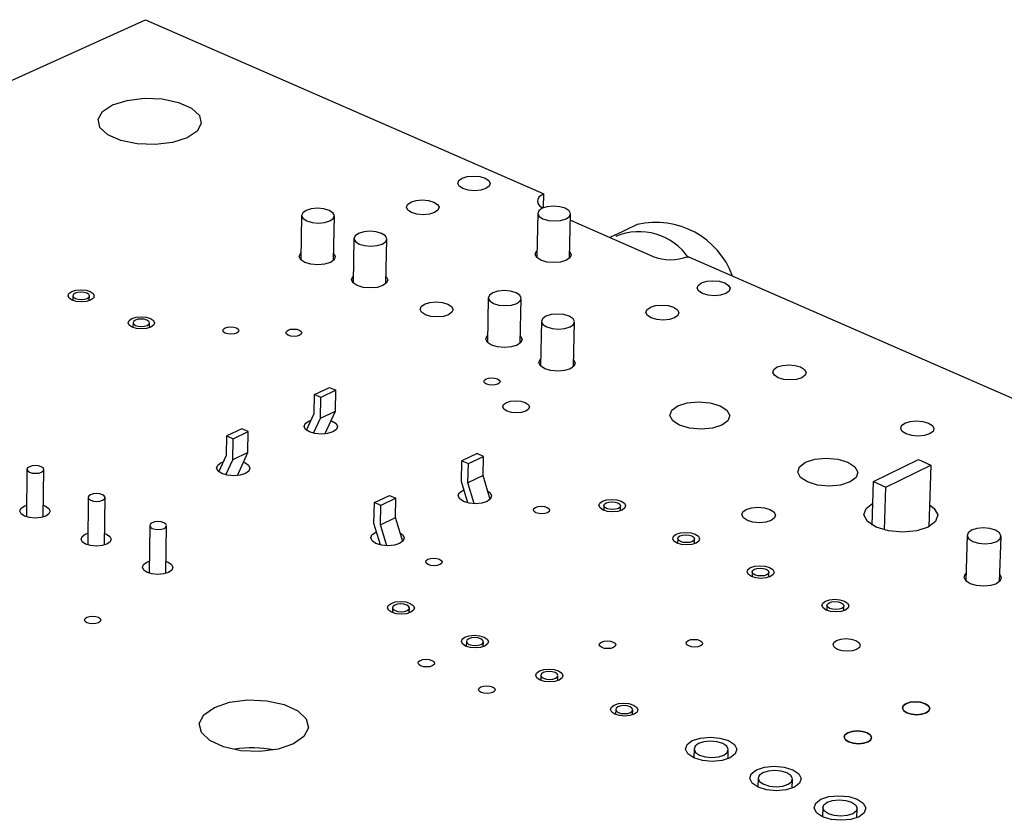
# Model space of a CAD drawing. Extents: x 71 to 211, y 71 to 143.
# Tile 11 of 13: x 150 to 174, y 124 to 143. Entities that reach past the tile are written whole.
import ezdxf

# ---------------------------------------------------------------- set-up
doc = ezdxf.new("R2010")
doc.units = 0
doc.layers.get('0').update_dxf_attribs({"linetype": 'CONTINUOUS'})

msp = doc.modelspace()

# ---------------------------------------------------------------- linework, layer by layer
at = {"color": 7, "linetype": 'CONTINUOUS'}
for p, q in [((146.433, 139.65), (153.395, 142.805)), ((153.395, 142.805), (162.912, 138.651)), ((162.905, 138.318), (162.912, 138.651)), ((157.125, 138.134), (157.108, 137.075)), ((157.889, 137.063), (157.908, 138.122)), ((162.764, 138.186), (162.74, 137.128)), ((163.521, 137.111), (163.546, 138.169)), ((163.543, 138.016), (165.517, 137.153)), ((165.141, 137.914), (164.61, 137.664)), ((158.376, 137.582), (158.357, 136.521)), ((159.14, 136.508), (159.16, 137.569)), ((164.618, 137.669), (164.483, 137.605)), ((166.346, 137.153), (184.454, 129.249)), ((151.665, 136.215), (151.664, 136.103)), ((152.056, 136.099), (152.058, 136.211)), ((161.584, 136.166), (161.561, 135.101)), ((162.348, 135.085), (162.372, 136.151)), ((153.1, 135.571), (153.099, 135.458)), ((153.492, 135.454), (153.493, 135.566)), ((162.853, 135.606), (162.829, 134.539)), ((163.618, 134.522), (163.644, 135.589)), ((157.432, 133.857), (157.793, 134.028)), ((157.793, 134.028), (157.943, 133.96)), ((157.424, 133.4), (157.432, 133.857)), ((157.582, 133.789), (157.432, 133.857)), ((157.574, 133.292), (157.582, 133.789)), ((157.943, 133.96), (157.582, 133.789)), ((157.935, 133.463), (157.943, 133.96)), ((157.241, 133.003), (157.424, 133.4)), ((157.574, 133.292), (157.935, 133.463)), ((157.681, 132.912), (157.935, 133.463)), ((157.297, 133.221), (157.351, 133.242)), ((157.407, 132.93), (157.574, 133.292)), ((155.332, 132.409), (155.338, 132.868)), ((155.702, 133.04), (155.338, 132.868)), ((155.338, 132.868), (155.489, 132.799)), ((155.489, 132.799), (155.853, 132.971)), ((155.853, 132.971), (155.702, 133.04)), ((155.845, 132.473), (155.853, 132.971)), ((155.482, 132.301), (155.489, 132.799)), ((155.15, 132.011), (155.332, 132.409)), ((155.845, 132.473), (155.482, 132.301)), ((155.592, 131.92), (155.845, 132.473)), ((161.316, 132.449), (160.955, 132.276)), ((161.108, 132.207), (161.469, 132.38)), ((161.469, 132.38), (161.316, 132.449)), ((161.459, 131.921), (161.469, 132.38)), ((155.207, 132.231), (155.26, 132.252)), ((155.315, 131.937), (155.482, 132.301)), ((160.945, 131.777), (160.955, 132.276)), ((160.955, 132.276), (161.108, 132.207)), ((161.098, 131.748), (161.108, 132.207)), ((170.78, 131.777), (171.856, 132.302)), ((171.078, 131.646), (172.153, 132.171)), ((171.856, 132.302), (172.153, 132.171)), ((172.153, 132.171), (172.104, 130.698)), ((150.567, 132.069), (150.557, 130.937)), ((150.957, 130.933), (150.968, 132.066)), ((161.459, 131.921), (161.098, 131.748)), ((161.629, 131.354), (161.459, 131.921)), ((161.097, 131.27), (160.945, 131.777)), ((161.247, 131.251), (161.098, 131.748)), ((170.747, 130.741), (170.78, 131.777)), ((170.78, 131.777), (171.078, 131.646)), ((158.863, 131.275), (159.226, 131.449)), ((159.226, 131.449), (159.379, 131.38)), ((160.973, 131.567), (161.004, 131.58)), ((171.044, 130.623), (171.078, 131.646)), ((150.5, 131.193), (150.56, 131.215)), ((152.029, 131.401), (152.017, 130.266)), ((152.418, 130.262), (152.431, 131.397)), ((158.853, 130.774), (158.863, 131.275)), ((159.015, 131.206), (158.863, 131.275)), ((159.007, 130.745), (159.015, 131.206)), ((159.379, 131.38), (159.015, 131.206)), ((159.37, 130.919), (159.379, 131.38)), ((164.343, 131.209), (164.34, 131.093)), ((164.74, 131.084), (164.743, 131.2)), ((153.498, 130.73), (153.484, 129.593)), ((159.007, 130.265), (158.853, 130.774)), ((159.007, 130.745), (159.37, 130.919)), ((159.157, 130.246), (159.007, 130.745)), ((159.541, 130.35), (159.37, 130.919)), ((151.96, 130.523), (152.02, 130.546)), ((153.886, 129.588), (153.901, 130.725)), ((158.884, 130.564), (158.913, 130.577)), ((173.02, 130.495), (172.983, 129.412)), ((166.108, 130.419), (166.105, 130.302)), ((166.506, 130.292), (166.509, 130.409)), ((173.788, 129.386), (173.827, 130.469)), ((153.426, 129.851), (153.488, 129.874)), ((167.884, 129.624), (167.881, 129.506)), ((168.283, 129.495), (168.286, 129.613)), ((159.294, 128.768), (159.292, 128.65)), ((159.696, 128.642), (159.698, 128.761)), ((169.671, 128.824), (169.667, 128.706)), ((170.071, 128.694), (170.074, 128.812)), ((161.061, 127.963), (161.059, 127.844)), ((161.463, 127.836), (161.466, 127.955)), ((162.838, 127.153), (162.835, 127.033)), ((163.241, 127.024), (163.244, 127.144)), ((164.626, 126.338), (164.623, 126.218)), ((165.03, 126.208), (165.033, 126.328)), ((166.497, 125.398), (166.491, 125.181)), ((167.309, 125.159), (167.315, 125.376)), ((168.03, 124.699), (168.023, 124.482)), ((168.843, 124.458), (168.849, 124.676)), ((169.57, 123.998), (169.563, 123.779)), ((170.385, 123.754), (170.392, 123.973))]:
    msp.add_line(p, q, dxfattribs=at)
for points in [[(152.609, 140.77), (152.956, 140.88), (153.367, 140.93), (153.794, 140.913), (154.186, 140.832), (154.495, 140.696), (154.684, 140.522), (154.73, 140.33), (154.628, 140.144), (154.389, 139.986), (154.042, 139.875), (153.629, 139.825), (153.2, 139.842), (152.808, 139.923), (152.499, 140.06), (152.311, 140.235), (152.266, 140.427), (152.37, 140.613), (152.609, 140.77)], [(160.959, 139.021), (161.082, 139.059), (161.229, 139.072), (161.379, 139.059), (161.507, 139.021), (161.596, 138.964), (161.63, 138.897), (161.606, 138.83), (161.526, 138.773), (161.402, 138.735), (161.255, 138.722), (161.105, 138.735), (160.976, 138.773), (160.888, 138.83), (160.854, 138.897), (160.879, 138.964), (160.959, 139.021)], [(159.735, 138.45), (159.858, 138.488), (160.006, 138.502), (160.156, 138.488), (160.285, 138.45), (160.373, 138.393), (160.407, 138.326), (160.382, 138.258), (160.302, 138.201), (160.178, 138.163), (160.03, 138.15), (159.88, 138.163), (159.751, 138.201), (159.663, 138.258), (159.629, 138.326), (159.654, 138.393), (159.735, 138.45)], [(162.912, 138.651), (162.843, 138.611), (162.793, 138.566), (162.763, 138.516), (162.756, 138.465), (162.771, 138.413), (162.809, 138.364), (162.866, 138.318), (162.885, 138.307)], [(157.247, 138.002), (157.376, 137.964), (157.527, 137.95), (157.676, 137.964), (157.8, 138.002), (157.882, 138.06), (157.908, 138.128), (157.874, 138.195), (157.786, 138.253), (157.657, 138.291), (157.506, 138.305), (157.357, 138.291), (157.233, 138.253), (157.151, 138.195), (157.125, 138.128), (157.159, 138.06), (157.247, 138.002)], [(163.422, 138.303), (163.292, 138.341), (163.141, 138.355), (162.993, 138.341), (162.869, 138.303), (162.789, 138.246), (162.764, 138.178), (162.799, 138.11), (162.888, 138.053), (163.018, 138.014), (163.169, 138.001), (163.318, 138.014), (163.442, 138.053), (163.522, 138.11), (163.546, 138.178), (163.511, 138.246), (163.422, 138.303)], [(158.498, 137.449), (158.628, 137.411), (158.779, 137.397), (158.928, 137.411), (159.053, 137.449), (159.134, 137.507), (159.16, 137.575), (159.126, 137.643), (159.037, 137.701), (158.908, 137.74), (158.757, 137.753), (158.608, 137.74), (158.483, 137.701), (158.402, 137.643), (158.376, 137.575), (158.41, 137.507), (158.498, 137.449)], [(157.892, 137.226), (157.893, 137.225), (157.93, 137.15), (157.902, 137.076), (157.812, 137.012), (157.675, 136.97), (157.511, 136.955), (157.346, 136.97), (157.204, 137.012), (157.107, 137.076), (157.07, 137.15), (157.099, 137.225), (157.11, 137.237)], [(163.525, 137.274), (163.562, 137.201), (163.536, 137.126), (163.448, 137.063), (163.311, 137.02), (163.148, 137.005), (162.982, 137.02), (162.839, 137.063), (162.741, 137.126), (162.703, 137.201), (162.73, 137.275), (162.743, 137.29)], [(159.143, 136.672), (159.143, 136.672), (159.181, 136.597), (159.153, 136.522), (159.063, 136.458), (158.926, 136.415), (158.762, 136.4), (158.596, 136.415), (158.454, 136.458), (158.357, 136.522), (158.319, 136.597), (158.348, 136.672), (158.36, 136.685)], [(166.676, 136.521), (166.8, 136.56), (166.948, 136.573), (167.099, 136.56), (167.23, 136.521), (167.32, 136.463), (167.357, 136.395), (167.333, 136.326), (167.254, 136.268), (167.13, 136.229), (166.982, 136.216), (166.83, 136.229), (166.699, 136.268), (166.609, 136.326), (166.573, 136.395), (166.597, 136.463), (166.676, 136.521)], [(151.636, 136.314), (151.737, 136.345), (151.856, 136.356), (151.977, 136.345), (152.08, 136.314), (152.149, 136.268), (152.175, 136.213), (152.153, 136.158), (152.087, 136.112), (151.986, 136.08), (151.867, 136.07), (151.746, 136.08), (151.643, 136.112), (151.574, 136.158), (151.548, 136.213), (151.57, 136.268), (151.636, 136.314)], [(151.725, 136.15), (151.789, 136.13), (151.865, 136.123), (151.939, 136.13), (152.002, 136.15), (152.044, 136.179), (152.058, 136.213), (152.041, 136.247), (151.998, 136.276), (151.934, 136.295), (151.858, 136.302), (151.784, 136.295), (151.721, 136.276), (151.679, 136.247), (151.665, 136.213), (151.682, 136.179), (151.725, 136.15)], [(162.247, 136.286), (162.116, 136.325), (161.965, 136.338), (161.815, 136.325), (161.69, 136.286), (161.609, 136.227), (161.584, 136.159), (161.619, 136.09), (161.709, 136.031), (161.839, 135.992), (161.991, 135.979), (162.141, 135.992), (162.266, 136.031), (162.347, 136.09), (162.372, 136.159), (162.337, 136.227), (162.247, 136.286)], [(160.063, 136.015), (160.187, 136.054), (160.337, 136.068), (160.488, 136.054), (160.618, 136.015), (160.707, 135.957), (160.742, 135.888), (160.716, 135.82), (160.635, 135.761), (160.511, 135.723), (160.361, 135.709), (160.21, 135.723), (160.08, 135.761), (159.991, 135.82), (159.956, 135.888), (159.982, 135.957), (160.063, 136.015)], [(165.453, 135.939), (165.577, 135.978), (165.726, 135.992), (165.877, 135.978), (166.008, 135.939), (166.099, 135.881), (166.135, 135.812), (166.111, 135.744), (166.031, 135.685), (165.907, 135.646), (165.758, 135.633), (165.606, 135.646), (165.475, 135.685), (165.385, 135.744), (165.349, 135.812), (165.373, 135.881), (165.453, 135.939)], [(153.07, 135.67), (153.171, 135.701), (153.291, 135.712), (153.411, 135.701), (153.515, 135.67), (153.585, 135.624), (153.611, 135.569), (153.589, 135.513), (153.523, 135.467), (153.422, 135.436), (153.302, 135.425), (153.182, 135.436), (153.078, 135.467), (153.008, 135.513), (152.982, 135.569), (153.004, 135.624), (153.07, 135.67)], [(163.518, 135.725), (163.386, 135.765), (163.234, 135.778), (163.084, 135.765), (162.959, 135.725), (162.878, 135.667), (162.854, 135.598), (162.889, 135.529), (162.979, 135.47), (163.111, 135.431), (163.263, 135.417), (163.413, 135.431), (163.538, 135.47), (163.619, 135.529), (163.644, 135.598), (163.608, 135.667), (163.518, 135.725)], [(153.16, 135.505), (153.225, 135.485), (153.3, 135.479), (153.375, 135.485), (153.438, 135.505), (153.48, 135.534), (153.493, 135.569), (153.477, 135.603), (153.433, 135.632), (153.368, 135.652), (153.293, 135.658), (153.218, 135.652), (153.155, 135.632), (153.114, 135.603), (153.1, 135.569), (153.116, 135.534), (153.16, 135.505)], [(155.297, 135.445), (155.358, 135.464), (155.431, 135.47), (155.504, 135.464), (155.567, 135.445), (155.61, 135.416), (155.626, 135.383), (155.613, 135.349), (155.573, 135.321), (155.512, 135.302), (155.439, 135.295), (155.366, 135.302), (155.303, 135.321), (155.26, 135.349), (155.244, 135.383), (155.257, 135.416), (155.297, 135.445)], [(156.801, 135.394), (156.862, 135.413), (156.935, 135.419), (157.009, 135.413), (157.072, 135.394), (157.115, 135.365), (157.131, 135.332), (157.118, 135.298), (157.079, 135.27), (157.018, 135.251), (156.945, 135.244), (156.871, 135.251), (156.808, 135.27), (156.765, 135.298), (156.749, 135.332), (156.761, 135.365), (156.801, 135.394)], [(162.352, 135.251), (162.389, 135.176), (162.362, 135.1), (162.273, 135.036), (162.136, 134.993), (161.971, 134.978), (161.804, 134.993), (161.66, 135.036), (161.562, 135.1), (161.523, 135.176), (161.551, 135.252), (161.564, 135.266)], [(163.622, 134.688), (163.66, 134.614), (163.633, 134.538), (163.544, 134.473), (163.406, 134.43), (163.241, 134.414), (163.074, 134.43), (162.93, 134.473), (162.83, 134.538), (162.791, 134.614), (162.819, 134.69), (162.833, 134.705)], [(168.484, 134.514), (168.608, 134.553), (168.758, 134.567), (168.91, 134.553), (169.042, 134.514), (169.133, 134.455), (169.171, 134.386), (169.147, 134.316), (169.068, 134.257), (168.944, 134.218), (168.794, 134.204), (168.641, 134.218), (168.509, 134.257), (168.418, 134.316), (168.381, 134.386), (168.404, 134.455), (168.484, 134.514)], [(161.531, 134.23), (161.592, 134.249), (161.665, 134.256), (161.738, 134.249), (161.802, 134.23), (161.846, 134.201), (161.863, 134.168), (161.851, 134.134), (161.811, 134.105), (161.75, 134.086), (161.677, 134.079), (161.603, 134.086), (161.54, 134.105), (161.496, 134.134), (161.479, 134.168), (161.491, 134.201), (161.531, 134.23)], [(162.015, 133.665), (162.116, 133.697), (162.236, 133.708), (162.358, 133.697), (162.463, 133.665), (162.536, 133.618), (162.564, 133.562), (162.544, 133.506), (162.479, 133.459), (162.378, 133.427), (162.258, 133.416), (162.136, 133.427), (162.031, 133.459), (161.958, 133.506), (161.93, 133.562), (161.95, 133.618), (162.015, 133.665)], [(166.11, 133.588), (166.335, 133.659), (166.606, 133.684), (166.881, 133.659), (167.119, 133.588), (167.283, 133.481), (167.349, 133.355), (167.307, 133.229), (167.162, 133.123), (166.937, 133.051), (166.666, 133.026), (166.39, 133.051), (166.152, 133.123), (165.988, 133.229), (165.922, 133.355), (165.965, 133.481), (166.11, 133.588)], [(157.828, 133.233), (157.858, 133.221), (157.947, 133.162), (157.982, 133.091), (157.955, 133.021), (157.873, 132.962), (157.746, 132.922), (157.595, 132.908), (157.442, 132.922), (157.311, 132.962), (157.222, 133.021), (157.188, 133.091), (157.214, 133.162), (157.297, 133.221), (157.297, 133.221)], [(171.533, 133.174), (171.658, 133.214), (171.808, 133.228), (171.961, 133.214), (172.094, 133.174), (172.187, 133.115), (172.225, 133.045), (172.203, 132.975), (172.123, 132.915), (171.999, 132.875), (171.849, 132.861), (171.695, 132.875), (171.562, 132.915), (171.469, 132.975), (171.431, 133.045), (171.454, 133.115), (171.533, 133.174)], [(150.628, 132.002), (150.694, 131.982), (150.77, 131.975), (150.847, 131.982), (150.911, 132.002), (150.954, 132.032), (150.968, 132.068), (150.951, 132.103), (150.907, 132.133), (150.842, 132.153), (150.765, 132.16), (150.688, 132.153), (150.624, 132.133), (150.582, 132.103), (150.567, 132.068), (150.584, 132.032), (150.628, 132.002)], [(155.74, 132.243), (155.77, 132.231), (155.859, 132.171), (155.893, 132.1), (155.866, 132.03), (155.783, 131.97), (155.656, 131.93), (155.504, 131.916), (155.351, 131.93), (155.219, 131.97), (155.13, 132.03), (155.096, 132.1), (155.123, 132.171), (155.207, 132.231), (155.207, 132.231)], [(169.159, 132.239), (169.384, 132.311), (169.655, 132.336), (169.932, 132.311), (170.172, 132.239), (170.339, 132.131), (170.407, 132.004), (170.365, 131.877), (170.221, 131.769), (169.996, 131.696), (169.723, 131.671), (169.446, 131.696), (169.206, 131.769), (169.039, 131.877), (168.972, 132.004), (169.014, 132.131), (169.159, 132.239)], [(152.09, 131.333), (152.156, 131.313), (152.233, 131.306), (152.31, 131.313), (152.374, 131.333), (152.417, 131.364), (152.431, 131.399), (152.414, 131.435), (152.369, 131.465), (152.304, 131.485), (152.227, 131.493), (152.15, 131.485), (152.086, 131.465), (152.043, 131.435), (152.029, 131.399), (152.046, 131.364), (152.09, 131.333)], [(161.57, 131.551), (161.629, 131.507), (161.664, 131.436), (161.639, 131.365), (161.557, 131.304), (161.43, 131.264), (161.278, 131.25), (161.124, 131.264), (160.992, 131.304), (160.901, 131.365), (160.866, 131.436), (160.891, 131.507), (160.973, 131.567), (160.973, 131.567)], [(150.96, 131.212), (151.009, 131.193), (151.089, 131.138), (151.118, 131.074), (151.093, 131.01), (151.017, 130.956), (150.901, 130.92), (150.764, 130.907), (150.625, 130.92), (150.507, 130.956), (150.428, 131.01), (150.399, 131.074), (150.424, 131.138), (150.5, 131.193), (150.5, 131.193)], [(164.308, 131.31), (164.409, 131.342), (164.53, 131.353), (164.654, 131.342), (164.76, 131.31), (164.833, 131.261), (164.862, 131.205), (164.843, 131.148), (164.777, 131.099), (164.676, 131.067), (164.555, 131.056), (164.432, 131.067), (164.325, 131.099), (164.252, 131.148), (164.223, 131.205), (164.243, 131.261), (164.308, 131.31)], [(164.396, 131.27), (164.459, 131.29), (164.535, 131.297), (164.612, 131.29), (164.678, 131.27), (164.724, 131.24), (164.742, 131.205), (164.73, 131.169), (164.689, 131.139), (164.626, 131.119), (164.55, 131.112), (164.473, 131.119), (164.407, 131.139), (164.361, 131.169), (164.343, 131.205), (164.355, 131.24), (164.396, 131.27)], [(172.121, 131.221), (172.23, 131.138), (172.315, 130.981), (172.265, 130.824), (172.089, 130.691), (171.813, 130.602), (171.479, 130.571), (171.138, 130.602), (170.843, 130.691), (170.638, 130.824), (170.554, 130.981), (170.605, 131.138), (170.764, 131.261)], [(162.713, 131.163), (162.774, 131.183), (162.848, 131.19), (162.923, 131.183), (162.987, 131.163), (163.032, 131.134), (163.049, 131.099), (163.037, 131.065), (162.997, 131.035), (162.936, 131.016), (162.862, 131.009), (162.787, 131.016), (162.722, 131.035), (162.678, 131.065), (162.661, 131.099), (162.673, 131.134), (162.713, 131.163)], [(167.745, 131.113), (167.871, 131.153), (168.022, 131.167), (168.177, 131.153), (168.31, 131.113), (168.403, 131.052), (168.44, 130.981), (168.417, 130.91), (168.336, 130.849), (168.21, 130.809), (168.058, 130.795), (167.903, 130.809), (167.77, 130.849), (167.677, 130.91), (167.64, 130.981), (167.664, 131.052), (167.745, 131.113)], [(153.56, 130.661), (153.626, 130.641), (153.703, 130.634), (153.78, 130.641), (153.845, 130.661), (153.887, 130.692), (153.901, 130.728), (153.884, 130.764), (153.839, 130.794), (153.773, 130.814), (153.696, 130.821), (153.619, 130.814), (153.555, 130.794), (153.512, 130.764), (153.498, 130.728), (153.515, 130.692), (153.56, 130.661)], [(152.421, 130.542), (152.47, 130.523), (152.55, 130.469), (152.58, 130.404), (152.555, 130.34), (152.478, 130.285), (152.363, 130.249), (152.225, 130.236), (152.086, 130.249), (151.968, 130.285), (151.888, 130.34), (151.858, 130.404), (151.883, 130.469), (151.96, 130.523), (151.96, 130.523)], [(159.482, 130.549), (159.541, 130.504), (159.577, 130.432), (159.551, 130.361), (159.467, 130.3), (159.34, 130.259), (159.187, 130.245), (159.033, 130.259), (158.9, 130.3), (158.81, 130.361), (158.775, 130.432), (158.801, 130.504), (158.884, 130.564), (158.884, 130.564)], [(166.073, 130.519), (166.174, 130.552), (166.295, 130.563), (166.419, 130.552), (166.526, 130.519), (166.6, 130.471), (166.629, 130.414), (166.61, 130.356), (166.545, 130.308), (166.444, 130.275), (166.322, 130.264), (166.198, 130.275), (166.091, 130.308), (166.017, 130.356), (165.988, 130.414), (166.007, 130.471), (166.073, 130.519)], [(166.161, 130.48), (166.224, 130.5), (166.3, 130.507), (166.378, 130.5), (166.444, 130.48), (166.491, 130.45), (166.509, 130.414), (166.497, 130.378), (166.456, 130.348), (166.393, 130.327), (166.317, 130.32), (166.24, 130.327), (166.173, 130.348), (166.127, 130.378), (166.108, 130.414), (166.12, 130.45), (166.161, 130.48)], [(173.154, 130.35), (173.29, 130.309), (173.445, 130.295), (173.598, 130.309), (173.724, 130.35), (173.804, 130.411), (173.826, 130.482), (173.787, 130.554), (173.693, 130.615), (173.558, 130.656), (173.402, 130.67), (173.25, 130.656), (173.124, 130.615), (173.043, 130.554), (173.021, 130.482), (173.06, 130.411), (173.154, 130.35)], [(153.89, 129.869), (153.938, 129.851), (154.018, 129.796), (154.049, 129.731), (154.024, 129.666), (153.948, 129.611), (153.832, 129.575), (153.694, 129.562), (153.555, 129.575), (153.436, 129.611), (153.355, 129.666), (153.325, 129.731), (153.35, 129.796), (153.426, 129.851), (153.426, 129.851)], [(160.141, 129.924), (160.203, 129.943), (160.277, 129.95), (160.352, 129.943), (160.417, 129.924), (160.461, 129.894), (160.479, 129.859), (160.466, 129.824), (160.426, 129.795), (160.364, 129.775), (160.289, 129.768), (160.214, 129.775), (160.15, 129.795), (160.105, 129.824), (160.088, 129.859), (160.101, 129.894), (160.141, 129.924)], [(167.848, 129.725), (167.949, 129.757), (168.071, 129.769), (168.195, 129.757), (168.302, 129.725), (168.377, 129.676), (168.407, 129.618), (168.388, 129.561), (168.323, 129.512), (168.222, 129.479), (168.1, 129.468), (167.975, 129.479), (167.868, 129.512), (167.794, 129.561), (167.764, 129.618), (167.783, 129.676), (167.848, 129.725)], [(167.937, 129.685), (168, 129.705), (168.076, 129.712), (168.154, 129.705), (168.221, 129.685), (168.268, 129.654), (168.286, 129.618), (168.274, 129.582), (168.234, 129.552), (168.171, 129.531), (168.094, 129.524), (168.017, 129.531), (167.949, 129.552), (167.903, 129.582), (167.884, 129.618), (167.896, 129.654), (167.937, 129.685)], [(173.795, 129.558), (173.831, 129.485), (173.807, 129.406), (173.719, 129.339), (173.58, 129.294), (173.413, 129.278), (173.241, 129.294), (173.092, 129.339), (172.989, 129.406), (172.946, 129.485), (172.971, 129.564), (172.989, 129.584)], [(159.261, 128.871), (159.364, 128.904), (159.487, 128.916), (159.611, 128.904), (159.718, 128.871), (159.791, 128.822), (159.819, 128.764), (159.798, 128.706), (159.731, 128.657), (159.629, 128.624), (159.506, 128.613), (159.381, 128.624), (159.275, 128.657), (159.202, 128.706), (159.174, 128.764), (159.195, 128.822), (159.261, 128.871)], [(159.349, 128.831), (159.308, 128.801), (159.295, 128.764), (159.312, 128.728), (159.358, 128.697), (159.425, 128.677), (159.502, 128.67), (159.579, 128.677), (159.643, 128.697), (159.685, 128.728), (159.698, 128.764), (159.68, 128.801), (159.635, 128.831), (159.568, 128.852), (159.49, 128.859), (159.414, 128.852), (159.349, 128.831)], [(169.634, 128.925), (169.735, 128.958), (169.857, 128.969), (169.982, 128.958), (170.09, 128.925), (170.165, 128.876), (170.195, 128.818), (170.177, 128.76), (170.112, 128.711), (170.01, 128.678), (169.888, 128.666), (169.763, 128.678), (169.655, 128.711), (169.58, 128.76), (169.55, 128.818), (169.569, 128.876), (169.634, 128.925)], [(169.723, 128.885), (169.786, 128.905), (169.863, 128.912), (169.941, 128.905), (170.008, 128.885), (170.055, 128.854), (170.074, 128.818), (170.062, 128.782), (170.022, 128.751), (169.959, 128.73), (169.882, 128.723), (169.804, 128.73), (169.737, 128.751), (169.69, 128.782), (169.671, 128.818), (169.683, 128.854), (169.723, 128.885)], [(151.995, 128.539), (152.058, 128.559), (152.133, 128.566), (152.209, 128.559), (152.273, 128.539), (152.317, 128.509), (152.333, 128.473), (152.319, 128.438), (152.278, 128.408), (152.215, 128.388), (152.14, 128.381), (152.064, 128.388), (152, 128.408), (151.956, 128.438), (151.94, 128.473), (151.954, 128.509), (151.995, 128.539)], [(161.027, 128.067), (161.13, 128.099), (161.253, 128.111), (161.377, 128.099), (161.485, 128.067), (161.558, 128.017), (161.587, 127.959), (161.567, 127.901), (161.5, 127.851), (161.397, 127.818), (161.274, 127.806), (161.149, 127.818), (161.042, 127.851), (160.968, 127.901), (160.94, 127.959), (160.96, 128.017), (161.027, 128.067)], [(161.116, 128.026), (161.074, 127.995), (161.061, 127.959), (161.079, 127.922), (161.125, 127.891), (161.192, 127.871), (161.27, 127.864), (161.347, 127.871), (161.411, 127.891), (161.453, 127.922), (161.466, 127.959), (161.448, 127.995), (161.402, 128.026), (161.335, 128.047), (161.257, 128.054), (161.18, 128.047), (161.116, 128.026)], [(164.286, 127.947), (164.349, 127.967), (164.423, 127.974), (164.499, 127.967), (164.565, 127.947), (164.61, 127.917), (164.628, 127.882), (164.615, 127.846), (164.575, 127.816), (164.513, 127.796), (164.438, 127.789), (164.362, 127.796), (164.297, 127.816), (164.252, 127.846), (164.234, 127.882), (164.246, 127.917), (164.286, 127.947)], [(166.357, 127.984), (166.419, 128.004), (166.494, 128.011), (166.57, 128.004), (166.635, 127.984), (166.681, 127.954), (166.699, 127.918), (166.687, 127.883), (166.647, 127.853), (166.585, 127.833), (166.51, 127.826), (166.434, 127.833), (166.369, 127.853), (166.323, 127.883), (166.305, 127.918), (166.317, 127.954), (166.357, 127.984)], [(169.9, 127.986), (170.002, 128.019), (170.124, 128.03), (170.249, 128.019), (170.358, 127.986), (170.433, 127.936), (170.464, 127.878), (170.445, 127.82), (170.38, 127.77), (170.278, 127.737), (170.155, 127.726), (170.03, 127.737), (169.922, 127.77), (169.847, 127.82), (169.816, 127.878), (169.835, 127.936), (169.9, 127.986)], [(159.959, 127.51), (160.022, 127.53), (160.097, 127.537), (160.172, 127.53), (160.238, 127.51), (160.282, 127.48), (160.3, 127.445), (160.287, 127.409), (160.246, 127.379), (160.184, 127.359), (160.109, 127.352), (160.033, 127.359), (159.968, 127.379), (159.923, 127.409), (159.906, 127.445), (159.918, 127.48), (159.959, 127.51)], [(162.804, 127.257), (162.906, 127.29), (163.03, 127.302), (163.155, 127.29), (163.262, 127.257), (163.337, 127.207), (163.366, 127.149), (163.346, 127.09), (163.279, 127.04), (163.176, 127.007), (163.053, 126.995), (162.928, 127.007), (162.82, 127.04), (162.746, 127.09), (162.717, 127.149), (162.737, 127.207), (162.804, 127.257)], [(162.893, 127.216), (162.851, 127.185), (162.838, 127.149), (162.857, 127.112), (162.903, 127.081), (162.97, 127.06), (163.048, 127.053), (163.126, 127.06), (163.19, 127.081), (163.231, 127.112), (163.244, 127.149), (163.226, 127.185), (163.18, 127.216), (163.112, 127.237), (163.034, 127.244), (162.957, 127.237), (162.893, 127.216)], [(161.405, 126.876), (161.468, 126.896), (161.543, 126.903), (161.619, 126.896), (161.684, 126.876), (161.729, 126.845), (161.747, 126.81), (161.734, 126.774), (161.694, 126.744), (161.631, 126.724), (161.556, 126.716), (161.48, 126.724), (161.414, 126.744), (161.369, 126.774), (161.352, 126.81), (161.364, 126.845), (161.405, 126.876)], [(155.042, 126.388), (155.407, 126.511), (155.841, 126.566), (156.292, 126.547), (156.706, 126.457), (157.034, 126.305), (157.236, 126.111), (157.287, 125.897), (157.181, 125.69), (156.93, 125.513), (156.565, 125.39), (156.129, 125.334), (155.676, 125.352), (155.26, 125.444), (154.932, 125.596), (154.732, 125.791), (154.683, 126.005), (154.791, 126.212), (155.042, 126.388)], [(172.018, 126.475), (171.908, 126.508), (171.783, 126.52), (171.659, 126.508), (171.557, 126.475), (171.492, 126.425), (171.474, 126.366), (171.505, 126.307), (171.581, 126.257), (171.69, 126.224), (171.816, 126.212), (171.939, 126.224), (172.041, 126.257), (172.107, 126.307), (172.125, 126.366), (172.094, 126.425), (172.018, 126.475)], [(171.557, 126.475), (171.659, 126.508), (171.783, 126.52), (171.908, 126.508), (172.018, 126.475), (172.094, 126.425), (172.125, 126.366), (172.107, 126.307), (172.041, 126.257), (171.939, 126.224), (171.816, 126.212), (171.69, 126.224), (171.581, 126.257), (171.505, 126.307), (171.474, 126.366), (171.492, 126.425), (171.557, 126.475)], [(164.591, 126.442), (164.694, 126.476), (164.817, 126.487), (164.943, 126.476), (165.051, 126.442), (165.126, 126.392), (165.155, 126.333), (165.135, 126.274), (165.069, 126.224), (164.966, 126.191), (164.842, 126.179), (164.717, 126.191), (164.608, 126.224), (164.534, 126.274), (164.504, 126.333), (164.524, 126.392), (164.591, 126.442)], [(164.68, 126.401), (164.639, 126.37), (164.626, 126.333), (164.645, 126.296), (164.691, 126.265), (164.759, 126.244), (164.838, 126.237), (164.915, 126.244), (164.979, 126.265), (165.021, 126.296), (165.033, 126.333), (165.015, 126.37), (164.968, 126.401), (164.9, 126.422), (164.822, 126.43), (164.745, 126.422), (164.68, 126.401)], [(170.189, 125.563), (170.298, 125.529), (170.424, 125.517), (170.548, 125.529), (170.651, 125.563), (170.716, 125.613), (170.735, 125.672), (170.704, 125.731), (170.628, 125.782), (170.519, 125.815), (170.393, 125.827), (170.269, 125.815), (170.167, 125.782), (170.101, 125.731), (170.082, 125.672), (170.113, 125.613), (170.189, 125.563)], [(170.167, 125.782), (170.269, 125.815), (170.393, 125.827), (170.519, 125.815), (170.628, 125.782), (170.704, 125.731), (170.735, 125.672), (170.716, 125.613), (170.651, 125.563), (170.548, 125.529), (170.424, 125.517), (170.298, 125.529), (170.189, 125.563), (170.113, 125.613), (170.082, 125.672), (170.101, 125.731), (170.167, 125.782)], [(166.455, 125.593), (166.648, 125.656), (166.88, 125.678), (167.116, 125.656), (167.32, 125.593), (167.462, 125.498), (167.519, 125.387), (167.482, 125.276), (167.358, 125.181), (167.165, 125.118), (166.932, 125.096), (166.695, 125.118), (166.491, 125.181), (166.35, 125.276), (166.293, 125.387), (166.33, 125.498), (166.455, 125.593)], [(166.629, 125.25), (166.766, 125.208), (166.923, 125.193), (167.078, 125.208), (167.207, 125.25), (167.29, 125.313), (167.314, 125.387), (167.277, 125.461), (167.182, 125.524), (167.046, 125.566), (166.889, 125.581), (166.734, 125.566), (166.605, 125.524), (166.522, 125.461), (166.498, 125.387), (166.535, 125.313), (166.629, 125.25)], [(167.986, 124.895), (168.179, 124.958), (168.412, 124.98), (168.649, 124.958), (168.854, 124.895), (168.996, 124.8), (169.054, 124.688), (169.018, 124.576), (168.894, 124.481), (168.7, 124.417), (168.467, 124.395), (168.23, 124.417), (168.024, 124.481), (167.882, 124.576), (167.825, 124.688), (167.862, 124.8), (167.986, 124.895)], [(168.163, 124.55), (168.3, 124.508), (168.458, 124.493), (168.613, 124.508), (168.742, 124.55), (168.825, 124.613), (168.849, 124.688), (168.811, 124.763), (168.716, 124.826), (168.579, 124.868), (168.421, 124.883), (168.266, 124.868), (168.137, 124.826), (168.054, 124.763), (168.03, 124.688), (168.068, 124.613), (168.163, 124.55)], [(169.525, 124.193), (169.718, 124.257), (169.951, 124.279), (170.189, 124.257), (170.395, 124.193), (170.538, 124.098), (170.597, 123.985), (170.561, 123.873), (170.437, 123.777), (170.244, 123.713), (170.01, 123.691), (169.772, 123.713), (169.566, 123.777), (169.423, 123.873), (169.365, 123.985), (169.401, 124.098), (169.525, 124.193)], [(169.704, 123.847), (169.609, 123.91), (169.57, 123.985), (169.594, 124.061), (169.677, 124.124), (169.806, 124.167), (169.961, 124.181), (170.12, 124.167), (170.257, 124.124), (170.352, 124.061), (170.391, 123.985), (170.368, 123.91), (170.285, 123.847), (170.156, 123.804), (170, 123.789), (169.842, 123.804), (169.704, 123.847)]]:
    msp.add_lwpolyline(points, dxfattribs=at)
for centre, radius, start, end in [((165.583, 136.011), 1.954, 20.1835, 103.0699), ((165.931, 138.188), 1.115, 248.1745, 291.8257), ((155.937, 122.772), 2.65, 78.7409, 98.8698)]:
    msp.add_arc(centre, radius, start, end, dxfattribs=at)
at = {"color": 8, "linetype": 'CONTINUOUS'}
msp.add_arc((165.188, 136.317), 1.426, 34.15, 113.0504, dxfattribs=at)

doc.saveas('drawing.dxf')
